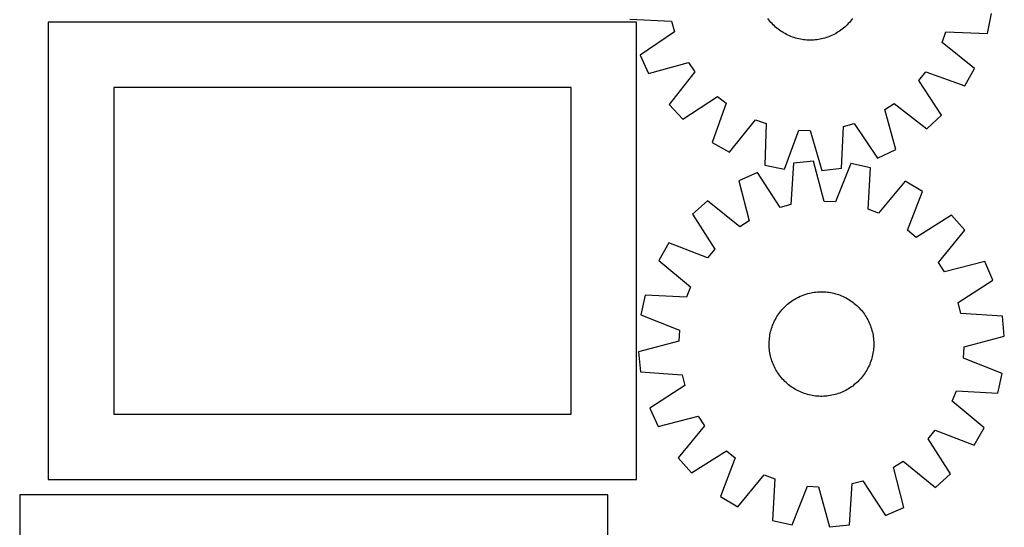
# Model space of a CAD drawing. Header units: millimetres. Extents: x 7 to 1493, y 7 to 2993.
# Tile 10 of 13: x 740 to 1493, y 1452 to 1840. Entities that reach past the tile are written whole.
import ezdxf

# ---------------------------------------------------------------- set-up
doc = ezdxf.new("R2010")
doc.units = ezdxf.units.MM
doc.layers.add('CUT', color=7, linetype='CONTINUOUS', true_color=0x000000)

msp = doc.modelspace()

# ---------------------------------------------------------------- linework, layer by layer
at = {"layer": 'CUT'}
for p, q in [((1212.069322, 1838.08534), (762.069322, 1838.08534)), ((762.069322, 1838.08534), (762.069322, 1488.08534)), ((1206.934841, 1840.228085), (1238.667157, 1838.8016)), ((1212.069322, 1488.08534), (1212.069322, 1838.08534)), ((1238.667157, 1838.8016), (1240.993456, 1830.548861)), ((1313.243884, 1839.767388), (1312.489542, 1840.772363)), ((1314.029422, 1838.786603), (1313.243884, 1839.767388)), ((1314.845378, 1837.830977), (1314.029422, 1838.786603)), ((1315.690949, 1836.901452), (1314.845378, 1837.830977)), ((1374.854263, 1837.822798), (1374.008439, 1836.893504)), ((1375.67048, 1838.778202), (1374.854263, 1837.822798)), ((1376.456285, 1839.758773), (1375.67048, 1838.778202)), ((1377.210901, 1840.763542), (1376.456285, 1839.758773)), ((1480.450322, 1829.444297), (1483.454048, 1844.5343)), ((1240.993456, 1830.548861), (1214.677695, 1812.759666)), ((1316.5653, 1835.998946), (1315.690949, 1836.901452)), ((1317.467568, 1835.124349), (1316.5653, 1835.998946)), ((1318.396862, 1834.278525), (1317.467568, 1835.124349)), ((1319.352266, 1833.462308), (1318.396862, 1834.278525)), ((1320.332836, 1832.676503), (1319.352266, 1833.462308)), ((1321.337606, 1831.921887), (1320.332836, 1832.676503)), ((1322.365582, 1831.199204), (1321.337606, 1831.921887)), ((1323.415751, 1830.509166), (1322.365582, 1831.199204)), ((1324.487077, 1829.852456), (1323.415751, 1830.509166)), ((1366.281895, 1830.503324), (1365.21039, 1829.846906)), ((1367.332252, 1831.193075), (1366.281895, 1830.503324)), ((1368.360425, 1831.915478), (1367.332252, 1831.193075)), ((1369.3654, 1832.669821), (1368.360425, 1831.915478)), ((1370.346185, 1833.455358), (1369.3654, 1832.669821)), ((1371.301811, 1834.271314), (1370.346185, 1833.455358)), ((1372.231336, 1835.116885), (1371.301811, 1834.271314)), ((1373.133842, 1835.991236), (1372.231336, 1835.116885)), ((1374.008439, 1836.893504), (1373.133842, 1835.991236)), ((1445.735375, 1822.476582), (1448.704198, 1830.520552)), ((1448.704198, 1830.520552), (1480.450322, 1829.444297)), ((1325.578502, 1829.229722), (1324.487077, 1829.852456)), ((1326.688949, 1828.641576), (1325.578502, 1829.229722)), ((1327.817322, 1828.088601), (1326.688949, 1828.641576)), ((1328.962507, 1827.571342), (1327.817322, 1828.088601)), ((1330.123375, 1827.09031), (1328.962507, 1827.571342)), ((1331.29878, 1826.645978), (1330.123375, 1827.09031)), ((1332.487562, 1826.238786), (1331.29878, 1826.645978)), ((1333.688547, 1825.869136), (1332.487562, 1826.238786)), ((1334.90055, 1825.537392), (1333.688547, 1825.869136)), ((1336.122376, 1825.243881), (1334.90055, 1825.537392)), ((1337.352818, 1824.988894), (1336.122376, 1825.243881)), ((1338.590663, 1824.772682), (1337.352818, 1824.988894)), ((1339.834688, 1824.595458), (1338.590663, 1824.772682)), ((1341.083666, 1824.457397), (1339.834688, 1824.595458)), ((1342.336364, 1824.358636), (1341.083666, 1824.457397)), ((1343.591547, 1824.299271), (1342.336364, 1824.358636)), ((1344.847974, 1824.279362), (1343.591547, 1824.299271)), ((1346.104407, 1824.298929), (1344.847974, 1824.279362)), ((1347.359606, 1824.357951), (1346.104407, 1824.298929)), ((1348.612331, 1824.456371), (1347.359606, 1824.357951)), ((1349.861347, 1824.594091), (1348.612331, 1824.456371)), ((1351.10542, 1824.770976), (1349.861347, 1824.594091)), ((1352.343323, 1824.986851), (1351.10542, 1824.770976)), ((1353.573835, 1825.241503), (1352.343323, 1824.986851)), ((1354.795741, 1825.53468), (1353.573835, 1825.241503)), ((1356.007835, 1825.866094), (1354.795741, 1825.53468)), ((1357.208921, 1826.235417), (1356.007835, 1825.866094)), ((1358.397813, 1826.642285), (1357.208921, 1826.235417)), ((1359.573339, 1827.086296), (1358.397813, 1826.642285)), ((1360.734338, 1827.567012), (1359.573339, 1827.086296)), ((1361.879665, 1828.083959), (1360.734338, 1827.567012)), ((1363.008188, 1828.636626), (1361.879665, 1828.083959)), ((1364.118795, 1829.224469), (1363.008188, 1828.636626)), ((1365.21039, 1829.846906), (1364.118795, 1829.224469)), ((1470.568891, 1802.670744), (1445.735375, 1822.476582)), ((1214.677695, 1812.759666), (1221.117311, 1798.786051)), ((1221.117311, 1798.786051), (1251.737345, 1807.235209)), ((1256.500023, 1800.105254), (1236.969411, 1775.054706)), ((1251.737345, 1807.235209), (1256.500023, 1800.105254)), ((1427.880091, 1793.348319), (1433.189333, 1800.081173)), ((1433.189333, 1800.081173), (1463.049111, 1789.247501)), ((1463.049111, 1789.247501), (1470.568891, 1802.670744)), ((1445.377828, 1766.837869), (1427.880091, 1793.348319)), ((1162.069322, 1788.08534), (812.069322, 1788.08534)), ((812.069322, 1788.08534), (812.069322, 1538.08534)), ((1162.069322, 1538.08534), (1162.069322, 1788.08534)), ((1247.411933, 1763.75496), (1273.922383, 1781.252697)), ((1273.922383, 1781.252697), (1280.655237, 1775.943455)), ((1236.969411, 1775.054706), (1247.411933, 1763.75496)), ((1280.655237, 1775.943455), (1269.821565, 1746.083677)), ((1401.897579, 1771.163281), (1409.027534, 1775.925959)), ((1410.346737, 1740.543247), (1401.897579, 1771.163281)), ((1409.027534, 1775.925959), (1434.078082, 1756.395347)), ((1283.244808, 1738.563897), (1303.050646, 1763.397413)), ((1303.050646, 1763.397413), (1311.094616, 1760.428591)), ((1434.078082, 1756.395347), (1445.377828, 1766.837869)), ((1311.094616, 1760.428591), (1310.018361, 1728.682466)), ((1325.108363, 1725.67874), (1336.270856, 1755.417158)), ((1336.270856, 1755.417158), (1344.838543, 1755.079363)), ((1344.838543, 1755.079363), (1353.625056, 1724.554423)), ((1368.904703, 1726.360777), (1370.331188, 1758.093093)), ((1370.331188, 1758.093093), (1378.583927, 1760.419392)), ((1378.583927, 1760.419392), (1396.373122, 1734.103631)), ((1269.821565, 1746.083677), (1283.244808, 1738.563897)), ((1396.373122, 1734.103631), (1410.346737, 1740.543247)), ((1310.018361, 1728.682466), (1325.108363, 1725.67874)), ((1332.086679, 1730.147579), (1330.044291, 1698.448945)), ((1347.398521, 1731.656895), (1332.086679, 1730.147579)), ((1355.590649, 1700.967096), (1347.398521, 1731.656895)), ((1353.625056, 1724.554423), (1368.904703, 1726.360777)), ((1375.888005, 1729.979059), (1364.150162, 1700.462999)), ((1390.916836, 1726.682884), (1375.888005, 1729.979059)), ((1389.224344, 1694.963644), (1390.916836, 1726.682884)), ((1304.473089, 1722.939562), (1290.377066, 1716.772497)), ((1321.747936, 1696.283335), (1304.473089, 1722.939562)), ((1290.377066, 1716.772497), (1298.230057, 1685.994172)), ((1417.493466, 1716.283433), (1397.20915, 1691.839184)), ((1430.76816, 1708.50442), (1417.493466, 1716.283433)), ((1419.356719, 1678.860638), (1430.76816, 1708.50442)), ((1266.342382, 1701.384197), (1254.841996, 1691.16306)), ((1291.008965, 1681.37084), (1266.342382, 1701.384197)), ((1330.044291, 1698.448945), (1321.747936, 1696.283335)), ((1364.150162, 1700.462999), (1355.590649, 1700.967096)), ((1397.20915, 1691.839184), (1389.224344, 1694.963644)), ((1254.841996, 1691.16306), (1271.821659, 1664.31784)), ((1452.830429, 1690.401323), (1425.98521, 1673.42166)), ((1463.051566, 1678.900936), (1452.830429, 1690.401323)), ((1298.230057, 1685.994172), (1291.008965, 1681.37084)), ((1425.98521, 1673.42166), (1419.356719, 1678.860638)), ((1443.038209, 1654.234354), (1463.051566, 1678.900936)), ((1236.738899, 1669.10079), (1228.959886, 1655.826096)), ((1266.382681, 1657.68935), (1236.738899, 1669.10079)), ((1271.821659, 1664.31784), (1266.382681, 1657.68935)), ((1228.959886, 1655.826096), (1253.404135, 1635.54178)), ((1447.661542, 1647.013262), (1443.038209, 1654.234354)), ((1478.439867, 1654.866252), (1447.661542, 1647.013262)), ((1484.606931, 1640.770229), (1478.439867, 1654.866252)), ((1253.404135, 1635.54178), (1250.279675, 1627.556974)), ((1457.950704, 1623.495383), (1484.606931, 1640.770229)), ((1218.560435, 1629.249467), (1215.26426, 1614.220635)), ((1250.279675, 1627.556974), (1218.560435, 1629.249467)), ((1333.770821, 1626.609226), (1334.874296, 1627.21035)), ((1334.874296, 1627.21035), (1335.996109, 1627.776516)), ((1335.996109, 1627.776516), (1337.135151, 1628.307166)), ((1337.135151, 1628.307166), (1338.2903, 1628.801775)), ((1338.2903, 1628.801775), (1339.460414, 1629.259857)), ((1339.460414, 1629.259857), (1340.64434, 1629.680958)), ((1340.64434, 1629.680958), (1341.840909, 1630.064663)), ((1341.840909, 1630.064663), (1343.04894, 1630.410594)), ((1343.04894, 1630.410594), (1344.267241, 1630.718409)), ((1344.267241, 1630.718409), (1345.494609, 1630.987805)), ((1345.494609, 1630.987805), (1346.729833, 1631.218515)), ((1346.729833, 1631.218515), (1347.971695, 1631.410312)), ((1347.971695, 1631.410312), (1349.218969, 1631.563006)), ((1349.218969, 1631.563006), (1350.470423, 1631.676447)), ((1350.470423, 1631.676447), (1351.724823, 1631.750523)), ((1351.724823, 1631.750523), (1352.980931, 1631.785161)), ((1352.980931, 1631.785161), (1354.237507, 1631.780327)), ((1354.237507, 1631.780327), (1355.493311, 1631.736025)), ((1355.493311, 1631.736025), (1356.747104, 1631.652299)), ((1356.747104, 1631.652299), (1357.997649, 1631.529231)), ((1357.997649, 1631.529231), (1359.24371, 1631.366944)), ((1359.24371, 1631.366944), (1360.48406, 1631.165597)), ((1360.48406, 1631.165597), (1361.717472, 1630.92539)), ((1361.717472, 1630.92539), (1362.942731, 1630.646558)), ((1362.942731, 1630.646558), (1364.158628, 1630.329377)), ((1364.158628, 1630.329377), (1365.363961, 1629.974161)), ((1365.363961, 1629.974161), (1366.557542, 1629.58126)), ((1366.557542, 1629.58126), (1367.738192, 1629.151061)), ((1367.738192, 1629.151061), (1368.904748, 1628.68399)), ((1368.904748, 1628.68399), (1370.056056, 1628.180506)), ((1370.056056, 1628.180506), (1371.190982, 1627.641108)), ((1371.190982, 1627.641108), (1372.308404, 1627.066327)), ((1372.308404, 1627.066327), (1373.407221, 1626.45673)), ((1323.973892, 1618.822101), (1324.837602, 1619.734796)), ((1324.837602, 1619.734796), (1325.729554, 1620.619911)), ((1325.729554, 1620.619911), (1326.648868, 1621.476572)), ((1326.648868, 1621.476572), (1327.594636, 1622.303934)), ((1327.594636, 1622.303934), (1328.565927, 1623.101181)), ((1328.565927, 1623.101181), (1329.56178, 1623.867525)), ((1329.56178, 1623.867525), (1330.581213, 1624.602211)), ((1330.581213, 1624.602211), (1331.62322, 1625.304513)), ((1331.62322, 1625.304513), (1332.686772, 1625.973738)), ((1332.686772, 1625.973738), (1333.770821, 1626.609226)), ((1373.407221, 1626.45673), (1374.486348, 1625.812919)), ((1374.486348, 1625.812919), (1375.54472, 1625.13553)), ((1375.54472, 1625.13553), (1376.581292, 1624.425231)), ((1376.581292, 1624.425231), (1377.595042, 1623.682723)), ((1377.595042, 1623.682723), (1378.584969, 1622.908739)), ((1378.584969, 1622.908739), (1379.550096, 1622.104042)), ((1379.550096, 1622.104042), (1380.48947, 1621.269427)), ((1380.48947, 1621.269427), (1381.402165, 1620.405717)), ((1381.402165, 1620.405717), (1382.28728, 1619.513765)), ((1382.28728, 1619.513765), (1383.143942, 1618.594451)), ((1460.116314, 1615.199028), (1457.950704, 1623.495383)), ((1215.26426, 1614.220635), (1244.78032, 1602.482792)), ((1318.786589, 1611.739852), (1319.430399, 1612.818979)), ((1319.430399, 1612.818979), (1320.107788, 1613.877351)), ((1320.107788, 1613.877351), (1320.818088, 1614.913923)), ((1320.818088, 1614.913923), (1321.560596, 1615.927673)), ((1321.560596, 1615.927673), (1322.33458, 1616.917599)), ((1322.33458, 1616.917599), (1323.139277, 1617.882726)), ((1323.139277, 1617.882726), (1323.973892, 1618.822101)), ((1383.143942, 1618.594451), (1383.971304, 1617.648683)), ((1383.971304, 1617.648683), (1384.76855, 1616.677392)), ((1384.76855, 1616.677392), (1385.534895, 1615.681539)), ((1385.534895, 1615.681539), (1386.269581, 1614.662106)), ((1386.269581, 1614.662106), (1386.971882, 1613.620099)), ((1386.971882, 1613.620099), (1387.641108, 1612.556546)), ((1387.641108, 1612.556546), (1388.276596, 1611.472498)), ((1491.814949, 1613.15664), (1460.116314, 1615.199028)), ((1493.324265, 1597.844798), (1491.814949, 1613.15664)), ((1315.269158, 1603.696591), (1315.662059, 1604.890172)), ((1315.662059, 1604.890172), (1316.092258, 1606.070823)), ((1316.092258, 1606.070823), (1316.559329, 1607.237378)), ((1316.559329, 1607.237378), (1317.062813, 1608.388687)), ((1317.062813, 1608.388687), (1317.602211, 1609.523612)), ((1317.602211, 1609.523612), (1318.176992, 1610.641035)), ((1318.176992, 1610.641035), (1318.786589, 1611.739852)), ((1388.276596, 1611.472498), (1388.877719, 1610.369023)), ((1388.877719, 1610.369023), (1389.443885, 1609.24721)), ((1389.443885, 1609.24721), (1389.974535, 1608.108168)), ((1389.974535, 1608.108168), (1390.469145, 1606.953019)), ((1390.469145, 1606.953019), (1390.927226, 1605.782905)), ((1390.927226, 1605.782905), (1391.348327, 1604.598979)), ((1391.348327, 1604.598979), (1391.732033, 1603.40241)), ((1244.78032, 1602.482792), (1244.276223, 1593.92328)), ((1313.714088, 1596.330279), (1313.876375, 1597.576341)), ((1313.876375, 1597.576341), (1314.077722, 1598.81669)), ((1314.077722, 1598.81669), (1314.317929, 1600.050103)), ((1314.317929, 1600.050103), (1314.596761, 1601.275362)), ((1314.596761, 1601.275362), (1314.913941, 1602.491258)), ((1314.913941, 1602.491258), (1315.269158, 1603.696591)), ((1391.732033, 1603.40241), (1392.077964, 1602.194379)), ((1392.077964, 1602.194379), (1392.385779, 1600.976078)), ((1392.385779, 1600.976078), (1392.655174, 1599.74871)), ((1392.655174, 1599.74871), (1392.885884, 1598.513485)), ((1392.885884, 1598.513485), (1393.077681, 1597.271624)), ((1393.077681, 1597.271624), (1393.230376, 1596.02435)), ((1462.634465, 1589.65267), (1493.324265, 1597.844798)), ((1244.276223, 1593.92328), (1213.586424, 1585.731151)), ((1313.458158, 1591.313562), (1313.462992, 1592.570138)), ((1313.492796, 1590.057454), (1313.458158, 1591.313562)), ((1313.462992, 1592.570138), (1313.507294, 1593.825942)), ((1313.566872, 1588.803054), (1313.492796, 1590.057454)), ((1313.507294, 1593.825942), (1313.59102, 1595.079735)), ((1313.59102, 1595.079735), (1313.714088, 1596.330279)), ((1393.230376, 1596.02435), (1393.343817, 1594.772896)), ((1393.403394, 1589.750008), (1393.319668, 1588.496215)), ((1393.343817, 1594.772896), (1393.417893, 1593.518496)), ((1393.447696, 1591.005812), (1393.403394, 1589.750008)), ((1393.417893, 1593.518496), (1393.452531, 1592.262388)), ((1393.452531, 1592.262388), (1393.447696, 1591.005812)), ((1462.130368, 1581.093157), (1462.634465, 1589.65267)), ((1213.586424, 1585.731151), (1215.09574, 1570.419309)), ((1313.680313, 1587.551599), (1313.566872, 1588.803054)), ((1313.833007, 1586.304326), (1313.680313, 1587.551599)), ((1314.024804, 1585.062464), (1313.833007, 1586.304326)), ((1314.255514, 1583.827239), (1314.024804, 1585.062464)), ((1314.524909, 1582.599871), (1314.255514, 1583.827239)), ((1314.832725, 1581.38157), (1314.524909, 1582.599871)), ((1392.313927, 1582.300587), (1391.996747, 1581.084691)), ((1392.592759, 1583.525846), (1392.313927, 1582.300587)), ((1392.832967, 1584.759259), (1392.592759, 1583.525846)), ((1393.034314, 1585.999608), (1392.832967, 1584.759259)), ((1393.196601, 1587.24567), (1393.034314, 1585.999608)), ((1393.319668, 1588.496215), (1393.196601, 1587.24567)), ((1315.178656, 1580.17354), (1314.832725, 1581.38157)), ((1315.562361, 1578.976971), (1315.178656, 1580.17354)), ((1315.983462, 1577.793045), (1315.562361, 1578.976971)), ((1316.441544, 1576.62293), (1315.983462, 1577.793045)), ((1316.936153, 1575.467782), (1316.441544, 1576.62293)), ((1317.466803, 1574.328739), (1316.936153, 1575.467782)), ((1318.032969, 1573.206927), (1317.466803, 1574.328739)), ((1389.847876, 1575.187263), (1389.308477, 1574.052337)), ((1390.351359, 1576.338571), (1389.847876, 1575.187263)), ((1390.818431, 1577.505126), (1390.351359, 1576.338571)), ((1391.24863, 1578.685777), (1390.818431, 1577.505126)), ((1391.641531, 1579.879358), (1391.24863, 1578.685777)), ((1391.996747, 1581.084691), (1391.641531, 1579.879358)), ((1491.646428, 1569.355314), (1462.130368, 1581.093157)), ((1215.09574, 1570.419309), (1246.794374, 1568.376921)), ((1246.794374, 1568.376921), (1248.959984, 1560.080567)), ((1318.634093, 1572.103452), (1318.032969, 1573.206927)), ((1319.269581, 1571.019403), (1318.634093, 1572.103452)), ((1319.938806, 1569.95585), (1319.269581, 1571.019403)), ((1320.641108, 1568.913843), (1319.938806, 1569.95585)), ((1321.375794, 1567.89441), (1320.641108, 1568.913843)), ((1322.142138, 1566.898557), (1321.375794, 1567.89441)), ((1322.939385, 1565.927267), (1322.142138, 1566.898557)), ((1384.576108, 1566.65835), (1383.771412, 1565.693223)), ((1385.350093, 1567.648277), (1384.576108, 1566.65835)), ((1386.092601, 1568.662027), (1385.350093, 1567.648277)), ((1386.8029, 1569.698599), (1386.092601, 1568.662027)), ((1387.480289, 1570.756971), (1386.8029, 1569.698599)), ((1388.1241, 1571.836098), (1387.480289, 1570.756971)), ((1388.733696, 1572.934914), (1388.1241, 1571.836098)), ((1389.308477, 1574.052337), (1388.733696, 1572.934914)), ((1488.350254, 1554.326483), (1491.646428, 1569.355314)), ((1248.959984, 1560.080567), (1222.303757, 1542.80572)), ((1323.766747, 1564.981498), (1322.939385, 1565.927267)), ((1324.623408, 1564.062184), (1323.766747, 1564.981498)), ((1325.508523, 1563.170232), (1324.623408, 1564.062184)), ((1326.421218, 1562.306522), (1325.508523, 1563.170232)), ((1327.360593, 1561.471907), (1326.421218, 1562.306522)), ((1328.32572, 1560.667211), (1327.360593, 1561.471907)), ((1329.315646, 1559.893226), (1328.32572, 1560.667211)), ((1330.329396, 1559.150718), (1329.315646, 1559.893226)), ((1331.365968, 1558.440419), (1330.329396, 1559.150718)), ((1377.348909, 1559.708424), (1376.329476, 1558.973738)), ((1378.344762, 1560.474768), (1377.348909, 1559.708424)), ((1379.316052, 1561.272015), (1378.344762, 1560.474768)), ((1380.261821, 1562.099377), (1379.316052, 1561.272015)), ((1381.181135, 1562.956039), (1380.261821, 1562.099377)), ((1382.073087, 1563.841154), (1381.181135, 1562.956039)), ((1382.936796, 1564.753849), (1382.073087, 1563.841154)), ((1383.771412, 1565.693223), (1382.936796, 1564.753849)), ((1332.42434, 1557.76303), (1331.365968, 1558.440419)), ((1333.503467, 1557.119219), (1332.42434, 1557.76303)), ((1334.602284, 1556.509623), (1333.503467, 1557.119219)), ((1335.719707, 1555.934842), (1334.602284, 1556.509623)), ((1336.854632, 1555.395443), (1335.719707, 1555.934842)), ((1338.005941, 1554.89196), (1336.854632, 1555.395443)), ((1339.172496, 1554.424888), (1338.005941, 1554.89196)), ((1340.353147, 1553.994689), (1339.172496, 1554.424888)), ((1341.546727, 1553.601788), (1340.353147, 1553.994689)), ((1342.752061, 1553.246572), (1341.546727, 1553.601788)), ((1343.967957, 1552.929392), (1342.752061, 1553.246572)), ((1345.193216, 1552.65056), (1343.967957, 1552.929392)), ((1346.426629, 1552.410352), (1345.193216, 1552.65056)), ((1347.666978, 1552.209005), (1346.426629, 1552.410352)), ((1348.91304, 1552.046718), (1347.666978, 1552.209005)), ((1350.163584, 1551.923651), (1348.91304, 1552.046718)), ((1351.417377, 1551.839925), (1350.163584, 1551.923651)), ((1352.673181, 1551.795623), (1351.417377, 1551.839925)), ((1353.929757, 1551.790788), (1352.673181, 1551.795623)), ((1355.185865, 1551.825426), (1353.929757, 1551.790788)), ((1356.440265, 1551.899502), (1355.185865, 1551.825426)), ((1357.69172, 1552.012943), (1356.440265, 1551.899502)), ((1358.938993, 1552.165638), (1357.69172, 1552.012943)), ((1360.180855, 1552.357434), (1358.938993, 1552.165638)), ((1361.416079, 1552.588144), (1360.180855, 1552.357434)), ((1362.643448, 1552.85754), (1361.416079, 1552.588144)), ((1363.861749, 1553.165355), (1362.643448, 1552.85754)), ((1365.069779, 1553.511286), (1363.861749, 1553.165355)), ((1366.266348, 1553.894992), (1365.069779, 1553.511286)), ((1367.450274, 1554.316093), (1366.266348, 1553.894992)), ((1368.620389, 1554.774174), (1367.450274, 1554.316093)), ((1369.775537, 1555.268784), (1368.620389, 1554.774174)), ((1370.91458, 1555.799434), (1369.775537, 1555.268784)), ((1372.036392, 1556.3656), (1370.91458, 1555.799434)), ((1373.139867, 1556.966723), (1372.036392, 1556.3656)), ((1374.223916, 1557.602211), (1373.139867, 1556.966723)), ((1375.287469, 1558.271436), (1374.223916, 1557.602211)), ((1376.329476, 1558.973738), (1375.287469, 1558.271436)), ((1453.506554, 1548.034169), (1456.631013, 1556.018975)), ((1456.631013, 1556.018975), (1488.350254, 1554.326483)), ((1477.950802, 1527.749853), (1453.506554, 1548.034169)), ((812.069322, 1538.08534), (1162.069322, 1538.08534)), ((1222.303757, 1542.80572), (1228.470822, 1528.709697)), ((1228.470822, 1528.709697), (1259.249147, 1536.562687)), ((1259.249147, 1536.562687), (1263.872479, 1529.341596)), ((1263.872479, 1529.341596), (1243.859122, 1504.675013)), ((1435.089029, 1519.258109), (1440.528008, 1525.886599)), ((1440.528008, 1525.886599), (1470.171789, 1514.475159)), ((1470.171789, 1514.475159), (1477.950802, 1527.749853)), ((1452.068693, 1492.41289), (1435.089029, 1519.258109)), ((1254.080259, 1493.174626), (1280.925478, 1510.154289)), ((1280.925478, 1510.154289), (1287.553969, 1504.715311)), ((1243.859122, 1504.675013), (1254.080259, 1493.174626)), ((1287.553969, 1504.715311), (1276.142529, 1475.07153)), ((1408.680631, 1497.581777), (1415.901723, 1502.20511)), ((1415.901723, 1502.20511), (1440.568306, 1482.191753)), ((1289.417223, 1467.292517), (1309.701539, 1491.736765)), ((1309.701539, 1491.736765), (1317.686345, 1488.612306)), ((1416.533622, 1466.803452), (1408.680631, 1497.581777)), ((1440.568306, 1482.191753), (1452.068693, 1492.41289)), ((762.069322, 1488.08534), (1212.069322, 1488.08534)), ((1317.686345, 1488.612306), (1315.993852, 1456.893065)), ((1374.82401, 1453.42837), (1376.866397, 1485.127004)), ((1376.866397, 1485.127004), (1385.162752, 1487.292615)), ((1385.162752, 1487.292615), (1402.437599, 1460.636388)), ((1190.170336, 1476.44972), (740.170336, 1476.44972)), ((740.170336, 1476.44972), (740.170336, 1126.44972)), ((1190.170336, 1126.44972), (1190.170336, 1476.44972)), ((1331.022684, 1453.596891), (1342.760526, 1483.112951)), ((1342.760526, 1483.112951), (1351.320039, 1482.608854)), ((1351.320039, 1482.608854), (1359.512168, 1451.919054)), ((1276.142529, 1475.07153), (1289.417223, 1467.292517)), ((1402.437599, 1460.636388), (1416.533622, 1466.803452)), ((1315.993852, 1456.893065), (1331.022684, 1453.596891)), ((1359.512168, 1451.919054), (1374.82401, 1453.42837))]:
    msp.add_line(p, q, dxfattribs=at)

doc.saveas('drawing.dxf')
